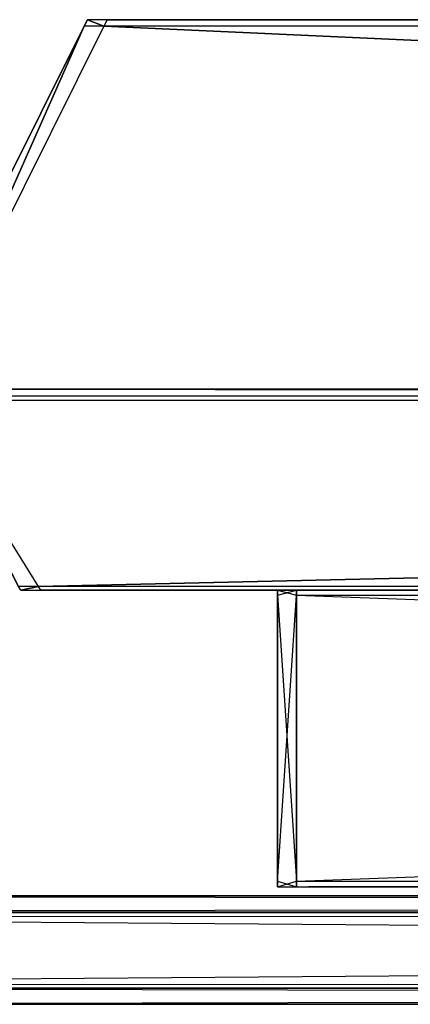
# Model space of a CAD drawing. Extents: x 0 to 0.8, y -0.045 to 0.
# Tile 2 of 10: x 0.031 to 0.049, y -0.045 to 0. Entities that reach past the tile are written whole.
import ezdxf

# ---------------------------------------------------------------- set-up
doc = ezdxf.new("R2010")
doc.units = 0
for name, color, linetype in [('L0_FL_CHE_1___REPLACEMTFOREMPTY', 7, 'CONTINUOUS'), ('L1_HINTERBAU_1___REPLACEMTFOREM', 7, 'CONTINUOUS'), ('L2_HINTERBAU_0___REPLACEMTFOREM', 7, 'CONTINUOUS')]:
    doc.layers.add(name, color=color, linetype=linetype)

msp = doc.modelspace()

# ---------------------------------------------------------------- linework, layer by layer
at = {"layer": 'L0_FL_CHE_1___REPLACEMTFOREMPTY', "color": 8}
for points, invisible_edges in [([(0.4, -0.040047, 0.375), (0.000955, -0.040047, 0.00133), (0.000909, -0.040047, 0.001376), (0.4, -0.040047, 0.375)], 13), ([(0.4, -0.040047, 0.375), (0.000909, -0.040047, 0.001376), (0.000909, -0.040047, 0.001579), (0.4, -0.040047, 0.375)], 15), ([(0.4, -0.040047, 0.375), (0.000909, -0.040047, 0.001579), (0.000909, -0.040047, 0.375), (0.4, -0.040047, 0.375)], 15), ([(0.000909, -0.040047, 0.748421), (0.4, -0.040047, 0.375), (0.000909, -0.040047, 0.375), (0.000909, -0.040047, 0.748421)], 13), ([(0.4, -0.040047, 0.375), (0.000909, -0.040047, 0.748421), (0.4, -0.040047, 0.749091), (0.4, -0.040047, 0.375)], 10), ([(0.4, -0.040047, 0.749091), (0.000909, -0.040047, 0.748421), (0.000909, -0.040047, 0.748624), (0.4, -0.040047, 0.749091)], 13), ([(0.4, -0.040047, 0.749091), (0.000909, -0.040047, 0.748624), (0.000955, -0.040047, 0.74867), (0.4, -0.040047, 0.749091)], 10), ([(0.4, -0.040047, 0.375), (0.001329, -0.040047, 0.000956), (0.000955, -0.040047, 0.00133), (0.4, -0.040047, 0.375)], 10), ([(0.4, -0.040047, 0.749091), (0.000955, -0.040047, 0.74867), (0.001329, -0.040047, 0.749044), (0.4, -0.040047, 0.749091)], 13), ([(0.001466, -0.040047, 0.00075), (0.4, -0.04079), (0.001156, -0.04079), (0.001466, -0.040047, 0.00075)], 13), ([(0.001156, -0.04079, 0.75), (0.4, -0.040047, 0.74925), (0.001466, -0.040047, 0.74925), (0.001156, -0.04079, 0.75)], 13), ([(0.4, -0.040047, 0.74925), (0.001156, -0.04079, 0.75), (0.4, -0.04079, 0.75), (0.4, -0.040047, 0.74925)], 14), ([(0.001466, -0.040047, 0.000909), (0.001329, -0.040047, 0.000956), (0.4, -0.040047, 0.000909), (0.001466, -0.040047, 0.000909)], 10), ([(0.4, -0.040047, 0.000909), (0.001329, -0.040047, 0.000956), (0.4, -0.040047, 0.375), (0.4, -0.040047, 0.000909)], 13), ([(0.4, -0.040047, 0.749091), (0.001329, -0.040047, 0.749044), (0.001376, -0.040047, 0.749091), (0.4, -0.040047, 0.749091)], 15), ([(0.4, -0.040047, 0.749091), (0.001376, -0.040047, 0.749091), (0.001466, -0.040047, 0.749091), (0.4, -0.040047, 0.749091)], 15), ([(0.001466, -0.040047, 0.000909), (0.4, -0.040047, 0.00075), (0.001466, -0.040047, 0.00075), (0.001466, -0.040047, 0.000909)], 13), ([(0.4, -0.040047, 0.00075), (0.001466, -0.040047, 0.000909), (0.4, -0.040047, 0.000909), (0.4, -0.040047, 0.00075)], 14), ([(0.4, -0.04079), (0.001466, -0.040047, 0.00075), (0.4, -0.040047, 0.00075), (0.4, -0.04079)], 14), ([(0.001466, -0.040047, 0.74925), (0.4, -0.040047, 0.749091), (0.001466, -0.040047, 0.749091), (0.001466, -0.040047, 0.74925)], 13), ([(0.4, -0.040047, 0.749091), (0.001466, -0.040047, 0.74925), (0.4, -0.040047, 0.74925), (0.4, -0.040047, 0.749091)], 14), ([(0.4, -0.04079), (0.001156, -0.041), (0.001156, -0.04079), (0.4, -0.04079)], 13), ([(0.001156, -0.041), (0.4, -0.04079), (0.4, -0.041), (0.001156, -0.041)], 14), ([(0.4, -0.041, 0.75), (0.001156, -0.04079, 0.75), (0.001156, -0.041, 0.75), (0.4, -0.041, 0.75)], 13), ([(0.001156, -0.04079, 0.75), (0.4, -0.041, 0.75), (0.4, -0.04079, 0.75), (0.001156, -0.04079, 0.75)], 14), ([(0.4, -0.041), (0.001156, -0.044064), (0.001156, -0.041), (0.4, -0.041)], 13), ([(0.001156, -0.044064), (0.4, -0.041), (0.4, -0.044064), (0.001156, -0.044064)], 14), ([(0.4, -0.044064, 0.75), (0.001156, -0.041, 0.75), (0.001156, -0.044064, 0.75), (0.4, -0.044064, 0.75)], 13), ([(0.001156, -0.041, 0.75), (0.4, -0.044064, 0.75), (0.4, -0.041, 0.75), (0.001156, -0.041, 0.75)], 14), ([(0.4, -0.044064), (0.001156, -0.044257), (0.001156, -0.044064), (0.4, -0.044064)], 13), ([(0.001156, -0.044257), (0.4, -0.044064), (0.4, -0.044257), (0.001156, -0.044257)], 14), ([(0.4, -0.044257, 0.75), (0.001156, -0.044064, 0.75), (0.001156, -0.044257, 0.75), (0.4, -0.044257, 0.75)], 13), ([(0.001156, -0.044064, 0.75), (0.4, -0.044257, 0.75), (0.4, -0.044064, 0.75), (0.001156, -0.044064, 0.75)], 14), ([(0.4, -0.045, 0.00075), (0.001156, -0.044257), (0.4, -0.044257), (0.4, -0.045, 0.00075)], 13), ([(0.001156, -0.044257), (0.4, -0.045, 0.00075), (0.001466, -0.045, 0.00075), (0.001156, -0.044257)], 14), ([(0.001466, -0.045, 0.74925), (0.4, -0.044257, 0.75), (0.001156, -0.044257, 0.75), (0.001466, -0.045, 0.74925)], 14), ([(0.4, -0.044257, 0.75), (0.001466, -0.045, 0.74925), (0.4, -0.045, 0.74925), (0.4, -0.044257, 0.75)], 13), ([(0.000961, -0.045, 0.001333), (0.4, -0.045, 0.049835), (0.000915, -0.045, 0.001379), (0.000961, -0.045, 0.001333)], 13), ([(0.000915, -0.045, 0.001379), (0.4, -0.045, 0.049835), (0.000915, -0.045, 0.001579), (0.000915, -0.045, 0.001379)], 10), ([(0.000915, -0.045, 0.001579), (0.4, -0.045, 0.049835), (0.049835, -0.045, 0.049835), (0.000915, -0.045, 0.001579)], 15), ([(0.000915, -0.045, 0.001579), (0.049835, -0.045, 0.049835), (0.000915, -0.045, 0.375), (0.000915, -0.045, 0.001579)], 15), ([(0.000915, -0.045, 0.375), (0.049835, -0.045, 0.049835), (0.049835, -0.045, 0.375), (0.000915, -0.045, 0.375)], 15), ([(0.049835, -0.045, 0.700165), (0.4, -0.045, 0.749085), (0.000915, -0.045, 0.748421), (0.049835, -0.045, 0.700165)], 10), ([(0.000915, -0.045, 0.748421), (0.4, -0.045, 0.749085), (0.000915, -0.045, 0.748621), (0.000915, -0.045, 0.748421)], 13), ([(0.000915, -0.045, 0.748621), (0.4, -0.045, 0.749085), (0.000961, -0.045, 0.748667), (0.000915, -0.045, 0.748621)], 10), ([(0.049835, -0.045, 0.700165), (0.000915, -0.045, 0.375), (0.049835, -0.045, 0.375), (0.049835, -0.045, 0.700165)], 15), ([(0.000915, -0.045, 0.375), (0.049835, -0.045, 0.700165), (0.000915, -0.045, 0.748421), (0.000915, -0.045, 0.375)], 15), ([(0.001332, -0.045, 0.000962), (0.4, -0.045, 0.049835), (0.000961, -0.045, 0.001333), (0.001332, -0.045, 0.000962)], 10), ([(0.000961, -0.045, 0.748667), (0.4, -0.045, 0.749085), (0.001332, -0.045, 0.749038), (0.000961, -0.045, 0.748667)], 13), ([(0.001379, -0.045, 0.000915), (0.4, -0.045, 0.049835), (0.001332, -0.045, 0.000962), (0.001379, -0.045, 0.000915)], 13), ([(0.001332, -0.045, 0.749038), (0.4, -0.045, 0.749085), (0.001379, -0.045, 0.749085), (0.001332, -0.045, 0.749038)], 14), ([(0.001466, -0.045, 0.000915), (0.4, -0.045, 0.049835), (0.001379, -0.045, 0.000915), (0.001466, -0.045, 0.000915)], 10), ([(0.001379, -0.045, 0.749085), (0.4, -0.045, 0.749085), (0.001466, -0.045, 0.749085), (0.001379, -0.045, 0.749085)], 15), ([(0.4, -0.045, 0.000915), (0.001466, -0.045, 0.00075), (0.4, -0.045, 0.00075), (0.4, -0.045, 0.000915)], 13), ([(0.001466, -0.045, 0.00075), (0.4, -0.045, 0.000915), (0.001466, -0.045, 0.000915), (0.001466, -0.045, 0.00075)], 14), ([(0.4, -0.045, 0.049835), (0.001466, -0.045, 0.000915), (0.4, -0.045, 0.000915), (0.4, -0.045, 0.049835)], 13), ([(0.4, -0.045, 0.74925), (0.001466, -0.045, 0.749085), (0.4, -0.045, 0.749085), (0.4, -0.045, 0.74925)], 13), ([(0.001466, -0.045, 0.749085), (0.4, -0.045, 0.74925), (0.001466, -0.045, 0.74925), (0.001466, -0.045, 0.749085)], 14)]:
    msp.add_3dface(points, dxfattribs=dict(at, invisible_edges=invisible_edges))
at = {"layer": 'L1_HINTERBAU_1___REPLACEMTFOREM', "color": 8}
for points, invisible_edges in [([(0.03444, -0.000295, 0.034862), (0.026156, -0.016889, 0.028334), (0.026156, -0.016889, 0.029094), (0.03444, -0.000295, 0.034862)], 13), ([(0.026156, -0.016889, 0.028334), (0.03444, -0.000295, 0.034862), (0.03444, -0.000295, 0.034114), (0.026156, -0.016889, 0.028334)], 14), ([(0.03444, -0.000295, 0.375), (0.026156, -0.016889, 0.029094), (0.026156, -0.016889, 0.375), (0.03444, -0.000295, 0.375)], 13), ([(0.026156, -0.016889, 0.029094), (0.03444, -0.000295, 0.375), (0.03444, -0.000295, 0.034862), (0.026156, -0.016889, 0.029094)], 14), ([(0.03444, -0.000295, 0.034114), (0.027082, -0.016889, 0.028334), (0.026156, -0.016889, 0.028334), (0.03444, -0.000295, 0.034114)], 13), ([(0.03444, -0.000295, 0.715886), (0.026156, -0.016889, 0.720906), (0.026156, -0.016889, 0.721666), (0.03444, -0.000295, 0.715886)], 13), ([(0.026156, -0.016889, 0.720906), (0.03444, -0.000295, 0.715886), (0.03444, -0.000295, 0.715138), (0.026156, -0.016889, 0.720906)], 14), ([(0.03444, -0.000295, 0.715138), (0.026156, -0.016889, 0.375), (0.026156, -0.016889, 0.720906), (0.03444, -0.000295, 0.715138)], 13), ([(0.026156, -0.016889, 0.375), (0.03444, -0.000295, 0.715138), (0.03444, -0.000295, 0.375), (0.026156, -0.016889, 0.375)], 14), ([(0.027082, -0.016889, 0.721666), (0.03444, -0.000295, 0.715886), (0.026156, -0.016889, 0.721666), (0.027082, -0.016889, 0.721666)], 13), ([(0.027082, -0.016889, 0.028334), (0.03444, -0.000295, 0.034114), (0.035337, -0.000295, 0.034114), (0.027082, -0.016889, 0.028334)], 14), ([(0.035337, -0.000295, 0.034114), (0.4, -0.016889, 0.028334), (0.027082, -0.016889, 0.028334), (0.035337, -0.000295, 0.034114)], 13), ([(0.03444, -0.000295, 0.715886), (0.027082, -0.016889, 0.721666), (0.035337, -0.000295, 0.715886), (0.03444, -0.000295, 0.715886)], 14), ([(0.4, -0.016889, 0.721666), (0.035337, -0.000295, 0.715886), (0.027082, -0.016889, 0.721666), (0.4, -0.016889, 0.721666)], 13), ([(0.4, -0.016889, 0.028334), (0.035337, -0.000295, 0.034114), (0.4, -0.000295, 0.034114), (0.4, -0.016889, 0.028334)], 14), ([(0.035337, -0.000295, 0.715886), (0.4, -0.016889, 0.721666), (0.4, -0.000295, 0.715886), (0.035337, -0.000295, 0.715886)], 14)]:
    msp.add_3dface(points, dxfattribs=dict(at, invisible_edges=invisible_edges))
at = {"layer": 'L2_HINTERBAU_0___REPLACEMTFOREM', "color": 8}
for points, invisible_edges in [([(0.034587, 0, 0.034217), (0.035337, -0.000295, 0.034114), (0.03444, -0.000295, 0.034114), (0.034587, 0, 0.034217)], 13), ([(0.034587, 0, 0.375), (0.03444, -0.000295, 0.034862), (0.03444, -0.000295, 0.375), (0.034587, 0, 0.375)], 13), ([(0.03444, -0.000295, 0.034862), (0.034587, 0, 0.375), (0.034587, 0, 0.034964), (0.03444, -0.000295, 0.034862)], 14), ([(0.034587, 0, 0.034964), (0.03444, -0.000295, 0.034114), (0.03444, -0.000295, 0.034862), (0.034587, 0, 0.034964)], 13), ([(0.03444, -0.000295, 0.034114), (0.034587, 0, 0.034964), (0.034587, 0, 0.034217), (0.03444, -0.000295, 0.034114)], 14), ([(0.035337, -0.000295, 0.715886), (0.034587, 0, 0.715783), (0.03444, -0.000295, 0.715886), (0.035337, -0.000295, 0.715886)], 13), ([(0.034587, 0, 0.715036), (0.03444, -0.000295, 0.375), (0.03444, -0.000295, 0.715138), (0.034587, 0, 0.715036)], 13), ([(0.03444, -0.000295, 0.375), (0.034587, 0, 0.715036), (0.034587, 0, 0.375), (0.03444, -0.000295, 0.375)], 14), ([(0.034587, 0, 0.715783), (0.03444, -0.000295, 0.715138), (0.03444, -0.000295, 0.715886), (0.034587, 0, 0.715783)], 13), ([(0.03444, -0.000295, 0.715138), (0.034587, 0, 0.715783), (0.034587, 0, 0.715036), (0.03444, -0.000295, 0.715138)], 14), ([(0.035337, -0.000295, 0.034114), (0.034587, 0, 0.034217), (0.035484, 0, 0.034217), (0.035337, -0.000295, 0.034114)], 14), ([(0.034587, 0, 0.034964), (0.035037, 0, 0.034662), (0.034587, 0, 0.034217), (0.034587, 0, 0.034964)], 13), ([(0.035037, 0, 0.034662), (0.034587, 0, 0.034964), (0.035037, 0, 0.035408), (0.035037, 0, 0.034662)], 14), ([(0.034587, 0, 0.375), (0.035037, 0, 0.035408), (0.034587, 0, 0.034964), (0.034587, 0, 0.375)], 13), ([(0.035037, 0, 0.035408), (0.034587, 0, 0.375), (0.035037, 0, 0.375), (0.035037, 0, 0.035408)], 14), ([(0.035037, 0, 0.034662), (0.035484, 0, 0.034217), (0.034587, 0, 0.034217), (0.035037, 0, 0.034662)], 13), ([(0.034587, 0, 0.715783), (0.035337, -0.000295, 0.715886), (0.035484, 0, 0.715783), (0.034587, 0, 0.715783)], 14), ([(0.034587, 0, 0.715036), (0.035037, 0, 0.715338), (0.035037, 0, 0.714592), (0.034587, 0, 0.715036)], 13), ([(0.035037, 0, 0.715338), (0.034587, 0, 0.715036), (0.034587, 0, 0.715783), (0.035037, 0, 0.715338)], 14), ([(0.034587, 0, 0.715036), (0.035037, 0, 0.375), (0.034587, 0, 0.375), (0.034587, 0, 0.715036)], 13), ([(0.035037, 0, 0.375), (0.034587, 0, 0.715036), (0.035037, 0, 0.714592), (0.035037, 0, 0.375)], 14), ([(0.034587, 0, 0.715783), (0.035933, 0, 0.715338), (0.035037, 0, 0.715338), (0.034587, 0, 0.715783)], 13), ([(0.035933, 0, 0.715338), (0.034587, 0, 0.715783), (0.035484, 0, 0.715783), (0.035933, 0, 0.715338)], 14), ([(0.059099, 0, 0.058441), (0.035933, 0, 0.034662), (0.035037, 0, 0.034662), (0.059099, 0, 0.058441)], 13), ([(0.035037, 0, 0.375), (0.059099, 0, 0.059135), (0.035037, 0, 0.035408), (0.035037, 0, 0.375)], 13), ([(0.059099, 0, 0.059135), (0.035037, 0, 0.375), (0.059099, 0, 0.375), (0.059099, 0, 0.059135)], 14), ([(0.035037, 0, 0.035408), (0.059099, 0, 0.058441), (0.035037, 0, 0.034662), (0.035037, 0, 0.035408)], 13), ([(0.059099, 0, 0.058441), (0.035037, 0, 0.035408), (0.059099, 0, 0.059135), (0.059099, 0, 0.058441)], 14), ([(0.035484, 0, 0.034217), (0.035037, 0, 0.034662), (0.035933, 0, 0.034662), (0.035484, 0, 0.034217)], 14), ([(0.035037, 0, 0.715338), (0.059913, 0, 0.691559), (0.059099, 0, 0.691559), (0.035037, 0, 0.715338)], 13), ([(0.059913, 0, 0.691559), (0.035037, 0, 0.715338), (0.035933, 0, 0.715338), (0.059913, 0, 0.691559)], 14), ([(0.035037, 0, 0.714592), (0.059099, 0, 0.375), (0.035037, 0, 0.375), (0.035037, 0, 0.714592)], 13), ([(0.059099, 0, 0.375), (0.035037, 0, 0.714592), (0.059099, 0, 0.690865), (0.059099, 0, 0.375)], 14), ([(0.035037, 0, 0.714592), (0.059099, 0, 0.691559), (0.059099, 0, 0.690865), (0.035037, 0, 0.714592)], 13), ([(0.059099, 0, 0.691559), (0.035037, 0, 0.714592), (0.035037, 0, 0.715338), (0.059099, 0, 0.691559)], 14), ([(0.035484, 0, 0.034217), (0.4, -0.000295, 0.034114), (0.035337, -0.000295, 0.034114), (0.035484, 0, 0.034217)], 13), ([(0.4, -0.000295, 0.715886), (0.035484, 0, 0.715783), (0.035337, -0.000295, 0.715886), (0.4, -0.000295, 0.715886)], 13), ([(0.4, -0.000295, 0.034114), (0.035484, 0, 0.034217), (0.4, 0, 0.034217), (0.4, -0.000295, 0.034114)], 14), ([(0.035933, 0, 0.034662), (0.4, 0, 0.034217), (0.035484, 0, 0.034217), (0.035933, 0, 0.034662)], 13), ([(0.035484, 0, 0.715783), (0.4, -0.000295, 0.715886), (0.4, 0, 0.715783), (0.035484, 0, 0.715783)], 14), ([(0.035484, 0, 0.715783), (0.4, 0, 0.715338), (0.035933, 0, 0.715338), (0.035484, 0, 0.715783)], 13), ([(0.4, 0, 0.715338), (0.035484, 0, 0.715783), (0.4, 0, 0.715783), (0.4, 0, 0.715338)], 14), ([(0.035933, 0, 0.034662), (0.059099, 0, 0.058441), (0.059913, 0, 0.058441), (0.035933, 0, 0.034662)], 14), ([(0.059913, 0, 0.058441), (0.4, 0, 0.034662), (0.035933, 0, 0.034662), (0.059913, 0, 0.058441)], 13), ([(0.4, 0, 0.034217), (0.035933, 0, 0.034662), (0.4, 0, 0.034662), (0.4, 0, 0.034217)], 14), ([(0.035933, 0, 0.715338), (0.4, 0, 0.691559), (0.059913, 0, 0.691559), (0.035933, 0, 0.715338)], 13), ([(0.4, 0, 0.691559), (0.035933, 0, 0.715338), (0.4, 0, 0.715338), (0.4, 0, 0.691559)], 14), ([(0.027082, -0.016889, 0.028334), (0.4, -0.017213, 0.028221), (0.02692, -0.017213, 0.028221), (0.027082, -0.016889, 0.028334)], 13), ([(0.4, -0.017213, 0.721779), (0.027082, -0.016889, 0.721666), (0.02692, -0.017213, 0.721779), (0.4, -0.017213, 0.721779)], 13), ([(0.4, -0.017213, 0.028221), (0.027082, -0.016889, 0.028334), (0.4, -0.016889, 0.028334), (0.4, -0.017213, 0.028221)], 14), ([(0.027082, -0.016889, 0.721666), (0.4, -0.017213, 0.721779), (0.4, -0.016889, 0.721666), (0.027082, -0.016889, 0.721666)], 14), ([(0.4, -0.017213, 0.028221), (0.027038, -0.017401, 0.02837), (0.02692, -0.017213, 0.028221), (0.4, -0.017213, 0.028221)], 13), ([(0.027038, -0.017401, 0.72163), (0.4, -0.017213, 0.721779), (0.02692, -0.017213, 0.721779), (0.027038, -0.017401, 0.72163)], 13), ([(0.027038, -0.017401, 0.02837), (0.4, -0.017213, 0.028221), (0.4, -0.017401, 0.02837), (0.027038, -0.017401, 0.02837)], 14), ([(0.4, -0.017213, 0.721779), (0.027038, -0.017401, 0.72163), (0.4, -0.017401, 0.72163), (0.4, -0.017213, 0.721779)], 14), ([(0.031441, -0.02591, 0.035114), (0.027038, -0.017401, 0.02837), (0.032349, -0.02591, 0.035114), (0.031441, -0.02591, 0.035114)], 14), ([(0.4, -0.017401, 0.02837), (0.032349, -0.02591, 0.035114), (0.027038, -0.017401, 0.02837), (0.4, -0.017401, 0.02837)], 13), ([(0.027038, -0.017401, 0.72163), (0.031441, -0.02591, 0.714886), (0.032349, -0.02591, 0.714886), (0.027038, -0.017401, 0.72163)], 14), ([(0.032349, -0.02591, 0.714886), (0.4, -0.017401, 0.72163), (0.027038, -0.017401, 0.72163), (0.032349, -0.02591, 0.714886)], 13), ([(0.032349, -0.02591, 0.035114), (0.4, -0.017401, 0.02837), (0.4, -0.02591, 0.035114), (0.032349, -0.02591, 0.035114)], 14), ([(0.4, -0.017401, 0.72163), (0.032349, -0.02591, 0.714886), (0.4, -0.02591, 0.714886), (0.4, -0.017401, 0.72163)], 14), ([(0.031441, -0.02591, 0.375), (0.031546, -0.026077, 0.035991), (0.031546, -0.026077, 0.375), (0.031441, -0.02591, 0.375)], 13), ([(0.031546, -0.026077, 0.035991), (0.031441, -0.02591, 0.375), (0.031441, -0.02591, 0.03586), (0.031546, -0.026077, 0.035991)], 14), ([(0.031441, -0.02591, 0.03586), (0.031546, -0.026077, 0.035246), (0.031546, -0.026077, 0.035991), (0.031441, -0.02591, 0.03586)], 13), ([(0.031546, -0.026077, 0.035246), (0.031441, -0.02591, 0.03586), (0.031441, -0.02591, 0.035114), (0.031546, -0.026077, 0.035246)], 14), ([(0.032349, -0.02591, 0.035114), (0.031546, -0.026077, 0.035246), (0.031441, -0.02591, 0.035114), (0.032349, -0.02591, 0.035114)], 13), ([(0.031441, -0.02591, 0.71414), (0.031546, -0.026077, 0.375), (0.031546, -0.026077, 0.714009), (0.031441, -0.02591, 0.71414)], 13), ([(0.031546, -0.026077, 0.375), (0.031441, -0.02591, 0.71414), (0.031441, -0.02591, 0.375), (0.031546, -0.026077, 0.375)], 14), ([(0.031441, -0.02591, 0.714886), (0.031546, -0.026077, 0.714009), (0.031546, -0.026077, 0.714754), (0.031441, -0.02591, 0.714886)], 13), ([(0.031546, -0.026077, 0.714009), (0.031441, -0.02591, 0.714886), (0.031441, -0.02591, 0.71414), (0.031546, -0.026077, 0.714009)], 14), ([(0.031546, -0.026077, 0.714754), (0.032349, -0.02591, 0.714886), (0.031441, -0.02591, 0.714886), (0.031546, -0.026077, 0.714754)], 13), ([(0.031546, -0.026077, 0.035246), (0.032349, -0.02591, 0.035114), (0.032453, -0.026077, 0.035246), (0.031546, -0.026077, 0.035246)], 14), ([(0.032349, -0.02591, 0.714886), (0.031546, -0.026077, 0.714754), (0.032453, -0.026077, 0.714754), (0.032349, -0.02591, 0.714886)], 14), ([(0.031843, -0.026077, 0.03628), (0.031546, -0.026077, 0.375), (0.031546, -0.026077, 0.035991), (0.031843, -0.026077, 0.03628)], 13), ([(0.031546, -0.026077, 0.375), (0.031843, -0.026077, 0.03628), (0.031843, -0.026077, 0.375), (0.031546, -0.026077, 0.375)], 14), ([(0.032749, -0.026077, 0.035535), (0.031546, -0.026077, 0.035246), (0.032453, -0.026077, 0.035246), (0.032749, -0.026077, 0.035535)], 13), ([(0.031546, -0.026077, 0.035246), (0.032749, -0.026077, 0.035535), (0.031843, -0.026077, 0.035535), (0.031546, -0.026077, 0.035246)], 14), ([(0.031843, -0.026077, 0.035535), (0.031546, -0.026077, 0.035991), (0.031546, -0.026077, 0.035246), (0.031843, -0.026077, 0.035535)], 13), ([(0.031546, -0.026077, 0.035991), (0.031843, -0.026077, 0.035535), (0.031843, -0.026077, 0.03628), (0.031546, -0.026077, 0.035991)], 14), ([(0.031843, -0.026077, 0.71372), (0.031546, -0.026077, 0.375), (0.031843, -0.026077, 0.375), (0.031843, -0.026077, 0.71372)], 13), ([(0.031546, -0.026077, 0.375), (0.031843, -0.026077, 0.71372), (0.031546, -0.026077, 0.714009), (0.031546, -0.026077, 0.375)], 14), ([(0.031843, -0.026077, 0.714465), (0.032453, -0.026077, 0.714754), (0.031546, -0.026077, 0.714754), (0.031843, -0.026077, 0.714465)], 14), ([(0.031843, -0.026077, 0.714465), (0.031546, -0.026077, 0.714009), (0.031843, -0.026077, 0.71372), (0.031843, -0.026077, 0.714465)], 13), ([(0.031546, -0.026077, 0.714009), (0.031843, -0.026077, 0.714465), (0.031546, -0.026077, 0.714754), (0.031546, -0.026077, 0.714009)], 14), ([(0.042988, -0.026077, 0.046364), (0.031843, -0.026077, 0.03628), (0.031843, -0.026077, 0.035535), (0.042988, -0.026077, 0.046364)], 13), ([(0.031843, -0.026077, 0.03628), (0.042988, -0.026077, 0.046364), (0.042988, -0.026077, 0.047085), (0.031843, -0.026077, 0.03628)], 14), ([(0.043856, -0.026077, 0.046364), (0.031843, -0.026077, 0.035535), (0.032749, -0.026077, 0.035535), (0.043856, -0.026077, 0.046364)], 13), ([(0.031843, -0.026077, 0.035535), (0.043856, -0.026077, 0.046364), (0.042988, -0.026077, 0.046364), (0.031843, -0.026077, 0.035535)], 14), ([(0.042988, -0.026077, 0.047085), (0.031843, -0.026077, 0.375), (0.031843, -0.026077, 0.03628), (0.042988, -0.026077, 0.047085)], 13), ([(0.031843, -0.026077, 0.375), (0.042988, -0.026077, 0.047085), (0.042988, -0.026077, 0.375), (0.031843, -0.026077, 0.375)], 14), ([(0.042988, -0.026077, 0.703636), (0.031843, -0.026077, 0.71372), (0.042988, -0.026077, 0.702915), (0.042988, -0.026077, 0.703636)], 13), ([(0.031843, -0.026077, 0.71372), (0.042988, -0.026077, 0.703636), (0.031843, -0.026077, 0.714465), (0.031843, -0.026077, 0.71372)], 14), ([(0.042988, -0.026077, 0.703636), (0.032749, -0.026077, 0.714465), (0.031843, -0.026077, 0.714465), (0.042988, -0.026077, 0.703636)], 14), ([(0.042988, -0.026077, 0.702915), (0.031843, -0.026077, 0.375), (0.042988, -0.026077, 0.375), (0.042988, -0.026077, 0.702915)], 13), ([(0.031843, -0.026077, 0.375), (0.042988, -0.026077, 0.702915), (0.031843, -0.026077, 0.71372), (0.031843, -0.026077, 0.375)], 14), ([(0.032453, -0.026077, 0.714754), (0.031843, -0.026077, 0.714465), (0.032749, -0.026077, 0.714465), (0.032453, -0.026077, 0.714754)], 13), ([(0.4, -0.02591, 0.035114), (0.032453, -0.026077, 0.035246), (0.032349, -0.02591, 0.035114), (0.4, -0.02591, 0.035114)], 13), ([(0.032453, -0.026077, 0.714754), (0.4, -0.02591, 0.714886), (0.032349, -0.02591, 0.714886), (0.032453, -0.026077, 0.714754)], 13), ([(0.032453, -0.026077, 0.035246), (0.4, -0.02591, 0.035114), (0.4, -0.026077, 0.035246), (0.032453, -0.026077, 0.035246)], 14), ([(0.4, -0.02591, 0.714886), (0.032453, -0.026077, 0.714754), (0.4, -0.026077, 0.714754), (0.4, -0.02591, 0.714886)], 14), ([(0.4, -0.026077, 0.035535), (0.032453, -0.026077, 0.035246), (0.4, -0.026077, 0.035246), (0.4, -0.026077, 0.035535)], 13), ([(0.032453, -0.026077, 0.035246), (0.4, -0.026077, 0.035535), (0.032749, -0.026077, 0.035535), (0.032453, -0.026077, 0.035246)], 14), ([(0.032749, -0.026077, 0.714465), (0.4, -0.026077, 0.714754), (0.032453, -0.026077, 0.714754), (0.032749, -0.026077, 0.714465)], 14), ([(0.4, -0.026077, 0.046364), (0.032749, -0.026077, 0.035535), (0.4, -0.026077, 0.035535), (0.4, -0.026077, 0.046364)], 13), ([(0.032749, -0.026077, 0.035535), (0.4, -0.026077, 0.046364), (0.043856, -0.026077, 0.046364), (0.032749, -0.026077, 0.035535)], 14), ([(0.043856, -0.026077, 0.703636), (0.4, -0.026077, 0.714465), (0.032749, -0.026077, 0.714465), (0.043856, -0.026077, 0.703636)], 14), ([(0.032749, -0.026077, 0.714465), (0.042988, -0.026077, 0.703636), (0.043856, -0.026077, 0.703636), (0.032749, -0.026077, 0.714465)], 13), ([(0.4, -0.026077, 0.714754), (0.032749, -0.026077, 0.714465), (0.4, -0.026077, 0.714465), (0.4, -0.026077, 0.714754)], 13), ([(0.043268, -0.026077, 0.047356), (0.042988, -0.026077, 0.375), (0.042988, -0.026077, 0.047085), (0.043268, -0.026077, 0.047356)], 13), ([(0.042988, -0.026077, 0.375), (0.043268, -0.026077, 0.047356), (0.043268, -0.026077, 0.375), (0.042988, -0.026077, 0.375)], 14), ([(0.044135, -0.026077, 0.046636), (0.042988, -0.026077, 0.046364), (0.043856, -0.026077, 0.046364), (0.044135, -0.026077, 0.046636)], 13), ([(0.042988, -0.026077, 0.046364), (0.044135, -0.026077, 0.046636), (0.043268, -0.026077, 0.046636), (0.042988, -0.026077, 0.046364)], 14), ([(0.043268, -0.026077, 0.046636), (0.042988, -0.026077, 0.047085), (0.042988, -0.026077, 0.046364), (0.043268, -0.026077, 0.046636)], 13), ([(0.042988, -0.026077, 0.047085), (0.043268, -0.026077, 0.046636), (0.043268, -0.026077, 0.047356), (0.042988, -0.026077, 0.047085)], 14), ([(0.043268, -0.026077, 0.702644), (0.042988, -0.026077, 0.375), (0.043268, -0.026077, 0.375), (0.043268, -0.026077, 0.702644)], 13), ([(0.042988, -0.026077, 0.375), (0.043268, -0.026077, 0.702644), (0.042988, -0.026077, 0.702915), (0.042988, -0.026077, 0.375)], 14), ([(0.043268, -0.026077, 0.703364), (0.043856, -0.026077, 0.703636), (0.042988, -0.026077, 0.703636), (0.043268, -0.026077, 0.703364)], 14), ([(0.043268, -0.026077, 0.703364), (0.042988, -0.026077, 0.702915), (0.043268, -0.026077, 0.702644), (0.043268, -0.026077, 0.703364)], 13), ([(0.042988, -0.026077, 0.702915), (0.043268, -0.026077, 0.703364), (0.042988, -0.026077, 0.703636), (0.042988, -0.026077, 0.702915)], 14), ([(0.044135, -0.026077, 0.046636), (0.043268, -0.026305, 0.046636), (0.043268, -0.026077, 0.046636), (0.044135, -0.026077, 0.046636)], 13), ([(0.043268, -0.026305, 0.046636), (0.044135, -0.026077, 0.046636), (0.044135, -0.026305, 0.046636), (0.043268, -0.026305, 0.046636)], 14), ([(0.043268, -0.026077, 0.375), (0.043268, -0.026305, 0.047356), (0.043268, -0.026305, 0.375), (0.043268, -0.026077, 0.375)], 13), ([(0.043268, -0.026305, 0.047356), (0.043268, -0.026077, 0.375), (0.043268, -0.026077, 0.047356), (0.043268, -0.026305, 0.047356)], 14), ([(0.043268, -0.026077, 0.047356), (0.043268, -0.026305, 0.046636), (0.043268, -0.026305, 0.047356), (0.043268, -0.026077, 0.047356)], 13), ([(0.043268, -0.026305, 0.046636), (0.043268, -0.026077, 0.047356), (0.043268, -0.026077, 0.046636), (0.043268, -0.026305, 0.046636)], 14), ([(0.044135, -0.026305, 0.703364), (0.043268, -0.026077, 0.703364), (0.043268, -0.026305, 0.703364), (0.044135, -0.026305, 0.703364)], 13), ([(0.043268, -0.026077, 0.703364), (0.044135, -0.026305, 0.703364), (0.044135, -0.026077, 0.703364), (0.043268, -0.026077, 0.703364)], 14), ([(0.043268, -0.026077, 0.702644), (0.043268, -0.026305, 0.375), (0.043268, -0.026305, 0.702644), (0.043268, -0.026077, 0.702644)], 13), ([(0.043268, -0.026305, 0.375), (0.043268, -0.026077, 0.702644), (0.043268, -0.026077, 0.375), (0.043268, -0.026305, 0.375)], 14), ([(0.043268, -0.026077, 0.703364), (0.043268, -0.026305, 0.702644), (0.043268, -0.026305, 0.703364), (0.043268, -0.026077, 0.703364)], 13), ([(0.043268, -0.026305, 0.702644), (0.043268, -0.026077, 0.703364), (0.043268, -0.026077, 0.702644), (0.043268, -0.026305, 0.702644)], 14), ([(0.043856, -0.026077, 0.703636), (0.043268, -0.026077, 0.703364), (0.044135, -0.026077, 0.703364), (0.043856, -0.026077, 0.703636)], 13), ([(0.4, -0.026077, 0.046636), (0.043856, -0.026077, 0.046364), (0.4, -0.026077, 0.046364), (0.4, -0.026077, 0.046636)], 13), ([(0.043856, -0.026077, 0.046364), (0.4, -0.026077, 0.046636), (0.044135, -0.026077, 0.046636), (0.043856, -0.026077, 0.046364)], 14), ([(0.044135, -0.026077, 0.703364), (0.4, -0.026077, 0.703636), (0.043856, -0.026077, 0.703636), (0.044135, -0.026077, 0.703364)], 14), ([(0.4, -0.026077, 0.714465), (0.043856, -0.026077, 0.703636), (0.4, -0.026077, 0.703636), (0.4, -0.026077, 0.714465)], 13), ([(0.4, -0.026077, 0.046636), (0.044135, -0.026305, 0.046636), (0.044135, -0.026077, 0.046636), (0.4, -0.026077, 0.046636)], 13), ([(0.044135, -0.026305, 0.046636), (0.4, -0.026077, 0.046636), (0.4, -0.026305, 0.046636), (0.044135, -0.026305, 0.046636)], 14), ([(0.4, -0.026305, 0.703364), (0.044135, -0.026077, 0.703364), (0.044135, -0.026305, 0.703364), (0.4, -0.026305, 0.703364)], 13), ([(0.044135, -0.026077, 0.703364), (0.4, -0.026305, 0.703364), (0.4, -0.026077, 0.703364), (0.044135, -0.026077, 0.703364)], 14), ([(0.4, -0.026077, 0.703636), (0.044135, -0.026077, 0.703364), (0.4, -0.026077, 0.703364), (0.4, -0.026077, 0.703636)], 13), ([(0.044135, -0.026305, 0.046636), (0.043268, -0.039371, 0.046636), (0.043268, -0.026305, 0.046636), (0.044135, -0.026305, 0.046636)], 13), ([(0.043268, -0.039371, 0.046636), (0.044135, -0.026305, 0.046636), (0.044135, -0.039371, 0.046636), (0.043268, -0.039371, 0.046636)], 14), ([(0.043268, -0.026305, 0.375), (0.043268, -0.039371, 0.047356), (0.043268, -0.039371, 0.375), (0.043268, -0.026305, 0.375)], 13), ([(0.043268, -0.039371, 0.047356), (0.043268, -0.026305, 0.375), (0.043268, -0.026305, 0.047356), (0.043268, -0.039371, 0.047356)], 14), ([(0.043268, -0.026305, 0.047356), (0.043268, -0.039371, 0.046636), (0.043268, -0.039371, 0.047356), (0.043268, -0.026305, 0.047356)], 13), ([(0.043268, -0.039371, 0.046636), (0.043268, -0.026305, 0.047356), (0.043268, -0.026305, 0.046636), (0.043268, -0.039371, 0.046636)], 14), ([(0.044135, -0.039371, 0.703364), (0.043268, -0.026305, 0.703364), (0.043268, -0.039371, 0.703364), (0.044135, -0.039371, 0.703364)], 13), ([(0.043268, -0.026305, 0.703364), (0.044135, -0.039371, 0.703364), (0.044135, -0.026305, 0.703364), (0.043268, -0.026305, 0.703364)], 14), ([(0.043268, -0.026305, 0.702644), (0.043268, -0.039371, 0.375), (0.043268, -0.039371, 0.702644), (0.043268, -0.026305, 0.702644)], 13), ([(0.043268, -0.039371, 0.375), (0.043268, -0.026305, 0.702644), (0.043268, -0.026305, 0.375), (0.043268, -0.039371, 0.375)], 14), ([(0.043268, -0.026305, 0.703364), (0.043268, -0.039371, 0.702644), (0.043268, -0.039371, 0.703364), (0.043268, -0.026305, 0.703364)], 13), ([(0.043268, -0.039371, 0.702644), (0.043268, -0.026305, 0.703364), (0.043268, -0.026305, 0.702644), (0.043268, -0.039371, 0.702644)], 14), ([(0.4, -0.026305, 0.046636), (0.044135, -0.039371, 0.046636), (0.044135, -0.026305, 0.046636), (0.4, -0.026305, 0.046636)], 13), ([(0.044135, -0.039371, 0.046636), (0.4, -0.026305, 0.046636), (0.4, -0.039371, 0.046636), (0.044135, -0.039371, 0.046636)], 14), ([(0.4, -0.039371, 0.703364), (0.044135, -0.026305, 0.703364), (0.044135, -0.039371, 0.703364), (0.4, -0.039371, 0.703364)], 13), ([(0.044135, -0.026305, 0.703364), (0.4, -0.039371, 0.703364), (0.4, -0.026305, 0.703364), (0.044135, -0.026305, 0.703364)], 14), ([(0.043268, -0.039371, 0.047356), (0.043268, -0.039627, 0.046636), (0.043268, -0.039627, 0.047356), (0.043268, -0.039371, 0.047356)], 13), ([(0.043268, -0.039627, 0.046636), (0.043268, -0.039371, 0.047356), (0.043268, -0.039371, 0.046636), (0.043268, -0.039627, 0.046636)], 14), ([(0.043268, -0.039371, 0.375), (0.043268, -0.039627, 0.047356), (0.043268, -0.039627, 0.375), (0.043268, -0.039371, 0.375)], 13), ([(0.043268, -0.039627, 0.047356), (0.043268, -0.039371, 0.375), (0.043268, -0.039371, 0.047356), (0.043268, -0.039627, 0.047356)], 14), ([(0.044135, -0.039371, 0.046636), (0.043268, -0.039627, 0.046636), (0.043268, -0.039371, 0.046636), (0.044135, -0.039371, 0.046636)], 13), ([(0.043268, -0.039627, 0.046636), (0.044135, -0.039371, 0.046636), (0.044135, -0.039627, 0.046636), (0.043268, -0.039627, 0.046636)], 14), ([(0.043268, -0.039371, 0.703364), (0.043268, -0.039627, 0.702644), (0.043268, -0.039627, 0.703364), (0.043268, -0.039371, 0.703364)], 13), ([(0.043268, -0.039627, 0.702644), (0.043268, -0.039371, 0.703364), (0.043268, -0.039371, 0.702644), (0.043268, -0.039627, 0.702644)], 14), ([(0.043268, -0.039371, 0.702644), (0.043268, -0.039627, 0.375), (0.043268, -0.039627, 0.702644), (0.043268, -0.039371, 0.702644)], 13), ([(0.043268, -0.039627, 0.375), (0.043268, -0.039371, 0.702644), (0.043268, -0.039371, 0.375), (0.043268, -0.039627, 0.375)], 14), ([(0.044135, -0.039627, 0.703364), (0.043268, -0.039371, 0.703364), (0.043268, -0.039627, 0.703364), (0.044135, -0.039627, 0.703364)], 13), ([(0.043268, -0.039371, 0.703364), (0.044135, -0.039627, 0.703364), (0.044135, -0.039371, 0.703364), (0.043268, -0.039371, 0.703364)], 14), ([(0.4, -0.039371, 0.046636), (0.044135, -0.039627, 0.046636), (0.044135, -0.039371, 0.046636), (0.4, -0.039371, 0.046636)], 13), ([(0.044135, -0.039627, 0.046636), (0.4, -0.039371, 0.046636), (0.4, -0.039627, 0.046636), (0.044135, -0.039627, 0.046636)], 14), ([(0.4, -0.039627, 0.703364), (0.044135, -0.039371, 0.703364), (0.044135, -0.039627, 0.703364), (0.4, -0.039627, 0.703364)], 13), ([(0.044135, -0.039371, 0.703364), (0.4, -0.039627, 0.703364), (0.4, -0.039371, 0.703364), (0.044135, -0.039371, 0.703364)], 14), ([(0.043818, -0.039627, 0.04789), (0.043268, -0.039627, 0.375), (0.043268, -0.039627, 0.047356), (0.043818, -0.039627, 0.04789)], 13), ([(0.043268, -0.039627, 0.375), (0.043818, -0.039627, 0.04789), (0.043818, -0.039627, 0.375), (0.043268, -0.039627, 0.375)], 14), ([(0.044684, -0.039627, 0.047171), (0.043268, -0.039627, 0.046636), (0.044135, -0.039627, 0.046636), (0.044684, -0.039627, 0.047171)], 13), ([(0.043268, -0.039627, 0.046636), (0.044684, -0.039627, 0.047171), (0.043818, -0.039627, 0.047171), (0.043268, -0.039627, 0.046636)], 14), ([(0.043818, -0.039627, 0.047171), (0.043268, -0.039627, 0.047356), (0.043268, -0.039627, 0.046636), (0.043818, -0.039627, 0.047171)], 13), ([(0.043268, -0.039627, 0.047356), (0.043818, -0.039627, 0.047171), (0.043818, -0.039627, 0.04789), (0.043268, -0.039627, 0.047356)], 14), ([(0.043818, -0.039627, 0.70211), (0.043268, -0.039627, 0.375), (0.043818, -0.039627, 0.375), (0.043818, -0.039627, 0.70211)], 13), ([(0.043268, -0.039627, 0.375), (0.043818, -0.039627, 0.70211), (0.043268, -0.039627, 0.702644), (0.043268, -0.039627, 0.375)], 14), ([(0.043818, -0.039627, 0.702829), (0.044135, -0.039627, 0.703364), (0.043268, -0.039627, 0.703364), (0.043818, -0.039627, 0.702829)], 14), ([(0.043818, -0.039627, 0.702829), (0.043268, -0.039627, 0.702644), (0.043818, -0.039627, 0.70211), (0.043818, -0.039627, 0.702829)], 13), ([(0.043268, -0.039627, 0.702644), (0.043818, -0.039627, 0.702829), (0.043268, -0.039627, 0.703364), (0.043268, -0.039627, 0.702644)], 14), ([(0.083264, -0.039627, 0.085497), (0.043818, -0.039627, 0.04789), (0.043818, -0.039627, 0.047171), (0.083264, -0.039627, 0.085497)], 13), ([(0.043818, -0.039627, 0.04789), (0.083264, -0.039627, 0.085497), (0.083264, -0.039627, 0.086132), (0.043818, -0.039627, 0.04789)], 14), ([(0.083996, -0.039627, 0.085497), (0.043818, -0.039627, 0.047171), (0.044684, -0.039627, 0.047171), (0.083996, -0.039627, 0.085497)], 13), ([(0.043818, -0.039627, 0.047171), (0.083996, -0.039627, 0.085497), (0.083264, -0.039627, 0.085497), (0.043818, -0.039627, 0.047171)], 14), ([(0.083264, -0.039627, 0.086132), (0.043818, -0.039627, 0.375), (0.043818, -0.039627, 0.04789), (0.083264, -0.039627, 0.086132)], 13), ([(0.043818, -0.039627, 0.375), (0.083264, -0.039627, 0.086132), (0.083264, -0.039627, 0.375), (0.043818, -0.039627, 0.375)], 14), ([(0.083264, -0.039627, 0.664503), (0.043818, -0.039627, 0.70211), (0.083264, -0.039627, 0.663868), (0.083264, -0.039627, 0.664503)], 13), ([(0.043818, -0.039627, 0.70211), (0.083264, -0.039627, 0.664503), (0.043818, -0.039627, 0.702829), (0.043818, -0.039627, 0.70211)], 14), ([(0.083264, -0.039627, 0.664503), (0.044684, -0.039627, 0.702829), (0.043818, -0.039627, 0.702829), (0.083264, -0.039627, 0.664503)], 14), ([(0.083264, -0.039627, 0.663868), (0.043818, -0.039627, 0.375), (0.083264, -0.039627, 0.375), (0.083264, -0.039627, 0.663868)], 13), ([(0.043818, -0.039627, 0.375), (0.083264, -0.039627, 0.663868), (0.043818, -0.039627, 0.70211), (0.043818, -0.039627, 0.375)], 14), ([(0.044135, -0.039627, 0.703364), (0.043818, -0.039627, 0.702829), (0.044684, -0.039627, 0.702829), (0.044135, -0.039627, 0.703364)], 13), ([(0.4, -0.039627, 0.047171), (0.044135, -0.039627, 0.046636), (0.4, -0.039627, 0.046636), (0.4, -0.039627, 0.047171)], 13), ([(0.044135, -0.039627, 0.046636), (0.4, -0.039627, 0.047171), (0.044684, -0.039627, 0.047171), (0.044135, -0.039627, 0.046636)], 14), ([(0.044684, -0.039627, 0.702829), (0.4, -0.039627, 0.703364), (0.044135, -0.039627, 0.703364), (0.044684, -0.039627, 0.702829)], 14), ([(0.4, -0.039627, 0.085497), (0.044684, -0.039627, 0.047171), (0.4, -0.039627, 0.047171), (0.4, -0.039627, 0.085497)], 13), ([(0.044684, -0.039627, 0.047171), (0.4, -0.039627, 0.085497), (0.083996, -0.039627, 0.085497), (0.044684, -0.039627, 0.047171)], 14), ([(0.083996, -0.039627, 0.664503), (0.4, -0.039627, 0.702829), (0.044684, -0.039627, 0.702829), (0.083996, -0.039627, 0.664503)], 14), ([(0.044684, -0.039627, 0.702829), (0.083264, -0.039627, 0.664503), (0.083996, -0.039627, 0.664503), (0.044684, -0.039627, 0.702829)], 13), ([(0.4, -0.039627, 0.703364), (0.044684, -0.039627, 0.702829), (0.4, -0.039627, 0.702829), (0.4, -0.039627, 0.703364)], 13)]:
    msp.add_3dface(points, dxfattribs=dict(at, invisible_edges=invisible_edges))

doc.saveas('drawing.dxf')
